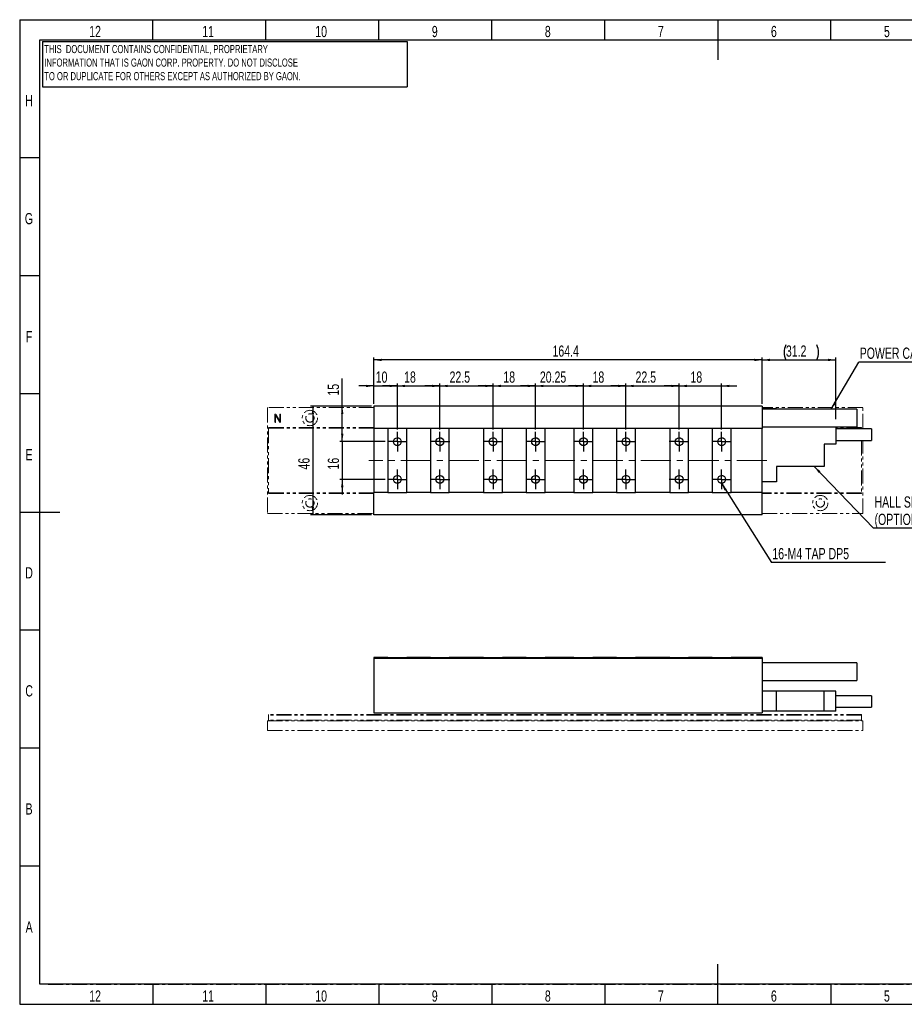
# Model space of a CAD drawing. Header units: millimetres. Extents: x 1 to 593, y 1 to 419.
# Tile 1 of 2: x 1 to 376, y 1 to 419. Entities that reach past the tile are written whole.
import ezdxf

# ---------------------------------------------------------------- set-up
doc = ezdxf.new("R2010")
doc.units = ezdxf.units.MM
for name, pattern in [('CENTER', [10.16, 6.35, -1.27, 1.27, -1.27]), ('CENTERX2', [20.32, 12.7, -2.54, 2.54, -2.54]), ('PHANTOM', [12.7, 6.35, -1.27, 1.27, -1.27, 1.27, -1.27])]:
    doc.linetypes.add(name, pattern=pattern)
for name, color, linetype in [('CENTER_LINE', 1, 'CENTER'), ('DIM', 7, 'Continuous'), ('FORMAT', 7, 'Continuous')]:
    doc.layers.add(name, color=color, linetype=linetype)
doc.styles.add('SLDTEXTSTYLE0', font='TXT', dxfattribs={"width": 0.7})
doc.dimstyles.new('SLDDIMSTYLE0', dxfattribs={"dimtxt": 5.45083, "dimasz": 3.302, "dimexe": 0, "dimexo": 0.0625, "dimgap": 1.362708, "dimtad": 1, "dimrnd": 1e-09, "dimzin": 12, "dimdsep": 46, "dimtxsty": 'SLDTEXTSTYLE0', "dimsah": 1, "dimcen": 0.09, "dimadec": 0, "dimazin": 3, "dimtfac": 1, "dimtofl": 0, "dimtmove": 0, "dimatfit": 3, "dimfxl": 0, "dimfrac": 2, "dimtolj": 1, "dimtzin": 12, "dimarcsym": 0})
doc.dimstyles.new('SLDDIMSTYLE1', dxfattribs={"dimtxt": 5.45083, "dimasz": 3.302, "dimexe": 0, "dimexo": 0.0625, "dimgap": 1.362708, "dimtad": 1, "dimrnd": 1e-09, "dimzin": 12, "dimdsep": 46, "dimtxsty": 'SLDTEXTSTYLE0', "dimsah": 1, "dimcen": 0.09, "dimadec": 0, "dimazin": 3, "dimtfac": 1, "dimtmove": 0, "dimatfit": 0, "dimfxl": 0, "dimfrac": 2, "dimtolj": 1, "dimtzin": 12, "dimarcsym": 0})
doc.dimstyles.new('SLDDIMSTYLE2', dxfattribs={"dimtxt": 0.18, "dimasz": 3.302, "dimexe": 0, "dimexo": 0.0625, "dimgap": 0, "dimtad": 0, "dimtih": 1, "dimtoh": 1, "dimdec": 0, "dimrnd": 1e-09, "dimzin": 0, "dimdsep": 46, "dimtxsty": 'Standard', "dimsah": 1, "dimcen": 0.09, "dimadec": 0, "dimazin": 0, "dimtfac": 3.302, "dimtdec": 0, "dimtofl": 0, "dimtmove": 0, "dimatfit": 3, "dimfxl": 0, "dimfrac": 2, "dimtolj": 1, "dimtzin": 0, "dimarcsym": 0})

# ---------------------------------------------------------------- blocks, each defined once
blk = doc.blocks.new('_D')
at = {"layer": 'DIM'}
for p, q in [((151.32, 255.81), (151.32, 275.4)), ((315.72, 255.81), (315.72, 275.4)), ((315.72, 274.4), (151.32, 274.4))]:
    blk.add_line(p, q, dxfattribs=at)
for points in [[(151.32, 274.4), (154.62, 273.89), (154.62, 274.91)], [(315.72, 274.4), (312.41, 274.91), (312.41, 273.89)]]:
    blk.add_solid(points, dxfattribs=at)
at = {"layer": 'DIM', "insert": (226.98, 280.54), "char_height": 4.762, "attachment_point": 1, "style": 'SLDTEXTSTYLE0'}
blk.add_mtext('164.4', dxfattribs=at)
blk = doc.blocks.new('_D_1')
at = {"layer": 'DIM'}
for p, q in [((151.32, 263.38), (144.97, 263.38)), ((151.32, 255.81), (151.32, 264.38)), ((151.32, 263.38), (161.32, 263.38)), ((161.32, 244.96), (161.32, 264.38)), ((161.32, 263.38), (167.67, 263.38))]:
    blk.add_line(p, q, dxfattribs=at)
for points in [[(151.32, 263.38), (148.01, 263.89), (148.01, 262.87)], [(161.32, 263.38), (164.62, 262.87), (164.62, 263.89)]]:
    blk.add_solid(points, dxfattribs=at)
at = {"layer": 'DIM', "insert": (152.16, 269.52), "char_height": 4.762, "attachment_point": 1, "style": 'SLDTEXTSTYLE0'}
blk.add_mtext('10', dxfattribs=at)
blk = doc.blocks.new('_D_2')
at = {"layer": 'DIM'}
for p, q in [((161.32, 263.38), (154.97, 263.38)), ((161.32, 244.96), (161.32, 264.38)), ((161.32, 263.38), (179.32, 263.38)), ((179.32, 244.96), (179.32, 264.38)), ((179.32, 263.38), (185.67, 263.38))]:
    blk.add_line(p, q, dxfattribs=at)
for points in [[(161.32, 263.38), (158.01, 263.89), (158.01, 262.87)], [(179.32, 263.38), (182.62, 262.87), (182.62, 263.89)]]:
    blk.add_solid(points, dxfattribs=at)
at = {"layer": 'DIM', "insert": (164.19, 269.52), "char_height": 4.762, "attachment_point": 1, "style": 'SLDTEXTSTYLE0'}
blk.add_mtext('18', dxfattribs=at)
blk = doc.blocks.new('_D_3')
at = {"layer": 'DIM'}
for p, q in [((138, 254.81), (138, 266.57)), ((150.32, 254.81), (137, 254.81)), ((138, 239.81), (138, 254.81)), ((156.17, 239.81), (137, 239.81))]:
    blk.add_line(p, q, dxfattribs=at)
for points in [[(138, 254.81), (137.49, 251.51), (138.5, 251.51)], [(138, 239.81), (138.5, 243.11), (137.49, 243.11)]]:
    blk.add_solid(points, dxfattribs=at)
at = {"layer": 'DIM', "insert": (131.86, 259.29), "char_height": 4.762, "attachment_point": 1, "rotation": 90, "style": 'SLDTEXTSTYLE0'}
blk.add_mtext('15', dxfattribs=at)
blk = doc.blocks.new('_D_4')
at = {"layer": 'DIM'}
for p, q in [((138, 239.81), (138, 246.16)), ((156.17, 239.81), (137, 239.81)), ((138, 239.81), (138, 223.81)), ((156.17, 223.81), (137, 223.81)), ((138, 223.81), (138, 217.46))]:
    blk.add_line(p, q, dxfattribs=at)
for points in [[(138, 239.81), (138.5, 243.11), (137.49, 243.11)], [(138, 223.81), (137.49, 220.51), (138.5, 220.51)]]:
    blk.add_solid(points, dxfattribs=at)
at = {"layer": 'DIM', "insert": (131.86, 227.99), "char_height": 4.762, "attachment_point": 1, "rotation": 90, "style": 'SLDTEXTSTYLE0'}
blk.add_mtext('16', dxfattribs=at)
blk = doc.blocks.new('_D_5')
at = {"layer": 'DIM'}
for p, q in [((150.32, 254.81), (124.54, 254.81)), ((125.54, 254.81), (125.54, 208.81)), ((150.32, 208.81), (124.54, 208.81))]:
    blk.add_line(p, q, dxfattribs=at)
for points in [[(125.54, 254.81), (125.04, 251.51), (126.05, 251.51)], [(125.54, 208.81), (126.05, 212.11), (125.04, 212.11)]]:
    blk.add_solid(points, dxfattribs=at)
at = {"layer": 'DIM', "insert": (119.4, 227.99), "char_height": 4.762, "attachment_point": 1, "rotation": 90, "style": 'SLDTEXTSTYLE0'}
blk.add_mtext('46', dxfattribs=at)
blk = doc.blocks.new('_D_6')
at = {"layer": 'DIM'}
for p, q in [((315.72, 255.81), (315.72, 275.4)), ((346.92, 249.29), (346.92, 275.4)), ((315.72, 274.4), (346.92, 274.4))]:
    blk.add_line(p, q, dxfattribs=at)
for centre, start, end in [((332.11, 277.57), 153.4349, 206.5651), ((332.45, 277.57), 333.4349, 26.5651)]:
    blk.add_arc(centre, 7.1, start, end, dxfattribs=at)
for points in [[(315.72, 274.4), (319.02, 273.89), (319.02, 274.91)], [(346.92, 274.4), (343.61, 274.91), (343.61, 273.89)]]:
    blk.add_solid(points, dxfattribs=at)
at = {"layer": 'DIM', "insert": (325.76, 280.54), "char_height": 4.762, "attachment_point": 1, "style": 'SLDTEXTSTYLE0'}
blk.add_mtext('31.2', dxfattribs=at)
blk = doc.blocks.new('_D_7')
at = {"layer": 'DIM'}
for p, q in [((179.32, 263.38), (172.97, 263.38)), ((179.32, 244.96), (179.32, 264.38)), ((179.32, 263.38), (201.82, 263.38)), ((201.82, 244.96), (201.82, 264.38)), ((201.82, 263.38), (208.17, 263.38))]:
    blk.add_line(p, q, dxfattribs=at)
for points in [[(179.32, 263.38), (176.01, 263.89), (176.01, 262.87)], [(201.82, 263.38), (205.12, 262.87), (205.12, 263.89)]]:
    blk.add_solid(points, dxfattribs=at)
at = {"layer": 'DIM', "insert": (183.41, 269.52), "char_height": 4.762, "attachment_point": 1, "style": 'SLDTEXTSTYLE0'}
blk.add_mtext('22.5', dxfattribs=at)
blk = doc.blocks.new('_D_8')
at = {"layer": 'DIM'}
for p, q in [((201.82, 263.38), (195.47, 263.38)), ((201.82, 244.96), (201.82, 264.38)), ((201.82, 263.38), (219.82, 263.38)), ((219.82, 244.96), (219.82, 264.38)), ((219.82, 263.38), (226.17, 263.38))]:
    blk.add_line(p, q, dxfattribs=at)
for points in [[(201.82, 263.38), (198.51, 263.89), (198.51, 262.87)], [(219.82, 263.38), (223.12, 262.87), (223.12, 263.89)]]:
    blk.add_solid(points, dxfattribs=at)
at = {"layer": 'DIM', "insert": (206.18, 269.52), "char_height": 4.762, "attachment_point": 1, "style": 'SLDTEXTSTYLE0'}
blk.add_mtext('18', dxfattribs=at)
blk = doc.blocks.new('_D_9')
at = {"layer": 'DIM'}
for p, q in [((219.82, 263.38), (213.47, 263.38)), ((219.82, 244.96), (219.82, 264.38)), ((219.82, 263.38), (240.07, 263.38)), ((240.07, 244.96), (240.07, 264.38)), ((240.07, 263.38), (246.42, 263.38))]:
    blk.add_line(p, q, dxfattribs=at)
for points in [[(219.82, 263.38), (216.51, 263.89), (216.51, 262.87)], [(240.07, 263.38), (243.37, 262.87), (243.37, 263.89)]]:
    blk.add_solid(points, dxfattribs=at)
at = {"layer": 'DIM', "insert": (221.64, 269.52), "char_height": 4.762, "attachment_point": 1, "style": 'SLDTEXTSTYLE0'}
blk.add_mtext('20.25', dxfattribs=at)
blk = doc.blocks.new('_D_10')
at = {"layer": 'DIM'}
for p, q in [((240.07, 263.38), (233.72, 263.38)), ((240.07, 244.96), (240.07, 264.38)), ((240.07, 263.38), (258.07, 263.38)), ((258.07, 244.96), (258.07, 264.38)), ((258.07, 263.38), (264.42, 263.38))]:
    blk.add_line(p, q, dxfattribs=at)
for points in [[(240.07, 263.38), (236.76, 263.89), (236.76, 262.87)], [(258.07, 263.38), (261.37, 262.87), (261.37, 263.89)]]:
    blk.add_solid(points, dxfattribs=at)
at = {"layer": 'DIM', "insert": (243.92, 269.52), "char_height": 4.762, "attachment_point": 1, "style": 'SLDTEXTSTYLE0'}
blk.add_mtext('18', dxfattribs=at)
blk = doc.blocks.new('_D_11')
at = {"layer": 'DIM'}
for p, q in [((258.07, 263.38), (251.72, 263.38)), ((258.07, 244.96), (258.07, 264.38)), ((258.07, 263.38), (280.57, 263.38)), ((280.57, 244.96), (280.57, 264.38)), ((280.57, 263.38), (286.92, 263.38))]:
    blk.add_line(p, q, dxfattribs=at)
for points in [[(258.07, 263.38), (254.76, 263.89), (254.76, 262.87)], [(280.57, 263.38), (283.87, 262.87), (283.87, 263.89)]]:
    blk.add_solid(points, dxfattribs=at)
at = {"layer": 'DIM', "insert": (262.12, 269.52), "char_height": 4.762, "attachment_point": 1, "style": 'SLDTEXTSTYLE0'}
blk.add_mtext('22.5', dxfattribs=at)
blk = doc.blocks.new('_D_12')
at = {"layer": 'DIM'}
for p, q in [((280.57, 263.38), (274.22, 263.38)), ((280.57, 244.96), (280.57, 264.38)), ((280.57, 263.38), (298.57, 263.38)), ((298.57, 244.96), (298.57, 264.38)), ((298.57, 263.38), (304.92, 263.38))]:
    blk.add_line(p, q, dxfattribs=at)
for points in [[(280.57, 263.38), (277.26, 263.89), (277.26, 262.87)], [(298.57, 263.38), (301.87, 262.87), (301.87, 263.89)]]:
    blk.add_solid(points, dxfattribs=at)
at = {"layer": 'DIM', "insert": (285.37, 269.52), "char_height": 4.762, "attachment_point": 1, "style": 'SLDTEXTSTYLE0'}
blk.add_mtext('18', dxfattribs=at)
blk = doc.blocks.new('SW_NOTE_0')
at = {"layer": 'DIM', "color": 0}
blk.add_line((48.27, 0), (0, 0), dxfattribs=at)
at = {"layer": 'DIM', "color": 0, "insert": (0.39, 6.2), "char_height": 4.7625, "attachment_point": 1, "style": 'SLDTEXTSTYLE0'}
blk.add_mtext('16-M4 TAP DP5', dxfattribs=at)
blk = doc.blocks.new('SW_NOTE_0_1')
at = {"layer": 'DIM', "color": 0}
blk.add_line((65.37, 0), (0, 0), dxfattribs=at)
at = {"layer": 'DIM', "color": 0, "attachment_point": 1, "style": 'SLDTEXTSTYLE0'}
for s, insert, char_height in [('POWER CABLE(', (0.43, 6.18), 4.7625), ('%%c', (48.1, 6.18), 4.762), ('8.0)', (54.14, 6.18), 4.762)]:
    blk.add_mtext(s, dxfattribs=dict(at, insert=insert, char_height=char_height))
blk = doc.blocks.new('SW_NOTE_0_2')
at = {"layer": 'DIM', "color": 0}
blk.add_line((43.2, 0), (0, 0), dxfattribs=at)
at = {"layer": 'DIM', "color": 0, "attachment_point": 1, "style": 'SLDTEXTSTYLE0'}
for s, insert, char_height in [('HALL SENSOR', (0.41, 13.5), 4.7625), ('(OPTIONAL)', (0.41, 6.15), 4.762)]:
    blk.add_mtext(s, dxfattribs=dict(at, insert=insert, char_height=char_height))
blk = doc.blocks.new('SW_CENTERMARKSYMBOL_0')
at = {"layer": 'DIM', "color": 0}
for p, q in [((-2.5, 0), (-4.15, 0)), ((0, 0), (-2.5, 0)), ((0, 2.5), (0, 4.15)), ((0, 0), (0, 2.5)), ((0, 0), (0, -2.5)), ((0, 0), (2.5, 0)), ((2.5, 0), (4.15, 0)), ((0, -2.5), (0, -4.15))]:
    blk.add_line(p, q, dxfattribs=at)
blk = doc.blocks.new('SW_CENTERMARKSYMBOL_1')
at = {"layer": 'DIM', "color": 0}
for p, q in [((-2.5, 0), (-4.15, 0)), ((0, 0), (-2.5, 0)), ((0, 2.5), (0, 4.15)), ((0, 0), (0, 2.5)), ((0, 0), (0, -2.5)), ((0, 0), (2.5, 0)), ((2.5, 0), (4.15, 0)), ((0, -2.5), (0, -4.15))]:
    blk.add_line(p, q, dxfattribs=at)
blk = doc.blocks.new('SW_CENTERMARKSYMBOL_2')
at = {"layer": 'DIM', "color": 0}
for p, q in [((-2.5, 0), (-4.15, 0)), ((0, 0), (-2.5, 0)), ((0, 2.5), (0, 4.15)), ((0, 0), (0, 2.5)), ((0, 0), (0, -2.5)), ((0, 0), (2.5, 0)), ((2.5, 0), (4.15, 0)), ((0, -2.5), (0, -4.15))]:
    blk.add_line(p, q, dxfattribs=at)
blk = doc.blocks.new('SW_CENTERMARKSYMBOL_3')
at = {"layer": 'DIM', "color": 0}
for p, q in [((-2.5, 0), (-4.15, 0)), ((0, 0), (-2.5, 0)), ((0, 2.5), (0, 4.15)), ((0, 0), (0, 2.5)), ((0, 0), (0, -2.5)), ((0, 0), (2.5, 0)), ((2.5, 0), (4.15, 0)), ((0, -2.5), (0, -4.15))]:
    blk.add_line(p, q, dxfattribs=at)
blk = doc.blocks.new('SW_CENTERMARKSYMBOL_4')
at = {"layer": 'DIM', "color": 0}
for p, q in [((-2.5, 0), (-4.15, 0)), ((0, 0), (-2.5, 0)), ((0, 2.5), (0, 4.15)), ((0, 0), (0, 2.5)), ((0, 0), (0, -2.5)), ((0, 0), (2.5, 0)), ((2.5, 0), (4.15, 0)), ((0, -2.5), (0, -4.15))]:
    blk.add_line(p, q, dxfattribs=at)
blk = doc.blocks.new('SW_CENTERMARKSYMBOL_5')
at = {"layer": 'DIM', "color": 0}
for p, q in [((-2.5, 0), (-4.15, 0)), ((0, 0), (-2.5, 0)), ((0, 2.5), (0, 4.15)), ((0, 0), (0, 2.5)), ((0, 0), (0, -2.5)), ((0, 0), (2.5, 0)), ((2.5, 0), (4.15, 0)), ((0, -2.5), (0, -4.15))]:
    blk.add_line(p, q, dxfattribs=at)
blk = doc.blocks.new('SW_CENTERMARKSYMBOL_6')
at = {"layer": 'DIM', "color": 0}
for p, q in [((-2.5, 0), (-4.15, 0)), ((0, 0), (-2.5, 0)), ((0, 2.5), (0, 4.15)), ((0, 0), (0, 2.5)), ((0, 0), (0, -2.5)), ((0, 0), (2.5, 0)), ((2.5, 0), (4.15, 0)), ((0, -2.5), (0, -4.15))]:
    blk.add_line(p, q, dxfattribs=at)
blk = doc.blocks.new('SW_CENTERMARKSYMBOL_7')
at = {"layer": 'DIM', "color": 0}
for p, q in [((-2.5, 0), (-4.15, 0)), ((0, 0), (-2.5, 0)), ((0, 2.5), (0, 4.15)), ((0, 0), (0, 2.5)), ((0, 0), (0, -2.5)), ((0, 0), (2.5, 0)), ((2.5, 0), (4.15, 0)), ((0, -2.5), (0, -4.15))]:
    blk.add_line(p, q, dxfattribs=at)
blk = doc.blocks.new('SW_CENTERMARKSYMBOL_8')
at = {"layer": 'DIM', "color": 0}
for p, q in [((-2.5, 0), (-4.15, 0)), ((0, 0), (-2.5, 0)), ((0, 2.5), (0, 4.15)), ((0, 0), (0, 2.5)), ((0, 0), (0, -2.5)), ((0, 0), (2.5, 0)), ((2.5, 0), (4.15, 0)), ((0, -2.5), (0, -4.15))]:
    blk.add_line(p, q, dxfattribs=at)
blk = doc.blocks.new('SW_CENTERMARKSYMBOL_9')
at = {"layer": 'DIM', "color": 0}
for p, q in [((-2.5, 0), (-4.15, 0)), ((0, 0), (-2.5, 0)), ((0, 2.5), (0, 4.15)), ((0, 0), (0, 2.5)), ((0, 0), (0, -2.5)), ((0, 0), (2.5, 0)), ((2.5, 0), (4.15, 0)), ((0, -2.5), (0, -4.15))]:
    blk.add_line(p, q, dxfattribs=at)
blk = doc.blocks.new('SW_CENTERMARKSYMBOL_10')
at = {"layer": 'DIM', "color": 0}
for p, q in [((-2.5, 0), (-4.15, 0)), ((0, 0), (-2.5, 0)), ((0, 2.5), (0, 4.15)), ((0, 0), (0, 2.5)), ((0, 0), (0, -2.5)), ((0, 0), (2.5, 0)), ((2.5, 0), (4.15, 0)), ((0, -2.5), (0, -4.15))]:
    blk.add_line(p, q, dxfattribs=at)
blk = doc.blocks.new('SW_CENTERMARKSYMBOL_11')
at = {"layer": 'DIM', "color": 0}
for p, q in [((-2.5, 0), (-4.15, 0)), ((0, 0), (-2.5, 0)), ((0, 2.5), (0, 4.15)), ((0, 0), (0, 2.5)), ((0, 0), (0, -2.5)), ((0, 0), (2.5, 0)), ((2.5, 0), (4.15, 0)), ((0, -2.5), (0, -4.15))]:
    blk.add_line(p, q, dxfattribs=at)
blk = doc.blocks.new('SW_CENTERMARKSYMBOL_12')
at = {"layer": 'DIM', "color": 0}
for p, q in [((-2.5, 0), (-4.15, 0)), ((0, 0), (-2.5, 0)), ((0, 2.5), (0, 4.15)), ((0, 0), (0, 2.5)), ((0, 0), (0, -2.5)), ((0, 0), (2.5, 0)), ((2.5, 0), (4.15, 0)), ((0, -2.5), (0, -4.15))]:
    blk.add_line(p, q, dxfattribs=at)
blk = doc.blocks.new('SW_CENTERMARKSYMBOL_13')
at = {"layer": 'DIM', "color": 0}
for p, q in [((-2.5, 0), (-4.15, 0)), ((0, 0), (-2.5, 0)), ((0, 2.5), (0, 4.15)), ((0, 0), (0, 2.5)), ((0, 0), (0, -2.5)), ((0, 0), (2.5, 0)), ((2.5, 0), (4.15, 0)), ((0, -2.5), (0, -4.15))]:
    blk.add_line(p, q, dxfattribs=at)
blk = doc.blocks.new('SW_CENTERMARKSYMBOL_14')
at = {"layer": 'DIM', "color": 0}
for p, q in [((-2.5, 0), (-4.15, 0)), ((0, 0), (-2.5, 0)), ((0, 2.5), (0, 4.15)), ((0, 0), (0, 2.5)), ((0, 0), (0, -2.5)), ((0, 0), (2.5, 0)), ((2.5, 0), (4.15, 0)), ((0, -2.5), (0, -4.15))]:
    blk.add_line(p, q, dxfattribs=at)
blk = doc.blocks.new('SW_CENTERMARKSYMBOL_15')
at = {"layer": 'DIM', "color": 0}
for p, q in [((-2.5, 0), (-4.15, 0)), ((0, 0), (-2.5, 0)), ((0, 2.5), (0, 4.15)), ((0, 0), (0, 2.5)), ((0, 0), (0, -2.5)), ((0, 0), (2.5, 0)), ((2.5, 0), (4.15, 0)), ((0, -2.5), (0, -4.15))]:
    blk.add_line(p, q, dxfattribs=at)

msp = doc.modelspace()

# ---------------------------------------------------------------- linework, layer by layer
at = {"color": 7, "linetype": 'Continuous', "lineweight": 25}
for p, q in [((57.833, 410), (57.833, 418.5)), ((105.667, 410), (105.667, 418.5)), ((153.5, 410), (153.5, 418.5)), ((201.333, 410), (201.333, 418.5)), ((249.167, 410), (249.167, 418.5)), ((297, 418.501), (297, 401.499)), ((344.833, 410), (344.833, 418.5)), ((10, 10), (10, 410)), ((10, 410), (584, 410)), ((10, 360), (1.5, 360)), ((10, 310), (1.5, 310)), ((10, 260), (1.5, 260)), ((315.717, 254.808), (151.317, 254.808)), ((151.317, 254.808), (151.317, 245.308)), ((315.717, 254.808), (315.717, 245.308)), ((315.717, 253.788), (321.717, 253.788)), ((355.717, 253.558), (315.717, 253.558)), ((321.717, 253.788), (321.717, 253.558)), ((355.717, 253.558), (355.717, 246.058)), ((315.717, 246.058), (355.717, 246.058)), ((346.917, 246.058), (346.917, 238.688)), ((157.317, 245.308), (151.317, 245.308)), ((151.317, 245.308), (151.317, 218.308)), ((157.317, 245.308), (157.317, 218.308)), ((165.317, 245.308), (157.317, 245.308)), ((165.317, 218.308), (165.317, 245.308)), ((175.317, 245.308), (165.317, 245.308)), ((175.317, 245.308), (175.317, 218.308)), ((183.317, 245.308), (175.317, 245.308)), ((183.317, 218.308), (183.317, 245.308)), ((197.817, 245.308), (183.317, 245.308)), ((197.817, 245.308), (197.817, 218.308)), ((205.817, 245.308), (197.817, 245.308)), ((205.817, 218.308), (205.817, 245.308)), ((215.817, 245.308), (205.817, 245.308)), ((215.817, 245.308), (215.817, 218.308)), ((223.817, 245.308), (215.817, 245.308)), ((223.817, 218.308), (223.817, 245.308)), ((236.067, 245.308), (223.817, 245.308)), ((236.067, 245.308), (236.067, 218.308)), ((244.067, 245.308), (236.067, 245.308)), ((244.067, 218.308), (244.067, 245.308)), ((254.067, 245.308), (244.067, 245.308)), ((254.067, 245.308), (254.067, 218.308)), ((262.067, 245.308), (254.067, 245.308)), ((262.067, 218.308), (262.067, 245.308)), ((276.567, 245.308), (262.067, 245.308)), ((276.567, 245.308), (276.567, 218.308)), ((284.567, 245.308), (276.567, 245.308)), ((284.567, 218.308), (284.567, 245.308)), ((294.567, 245.308), (284.567, 245.308)), ((294.567, 245.308), (294.567, 218.308)), ((302.567, 245.308), (294.567, 245.308)), ((302.567, 218.308), (302.567, 245.308)), ((315.717, 245.308), (302.567, 245.308)), ((315.717, 218.308), (315.717, 245.308)), ((361.917, 245.238), (346.917, 245.238)), ((361.917, 245.238), (361.917, 240.338)), ((346.917, 238.688), (341.917, 238.688)), ((341.917, 238.688), (341.917, 229.288)), ((346.917, 240.338), (361.917, 240.338)), ((341.917, 229.288), (321.717, 229.288)), ((321.717, 229.288), (321.717, 222.788)), ((321.717, 222.788), (315.717, 222.788)), ((157.317, 218.308), (151.317, 218.308)), ((151.317, 208.808), (151.317, 218.308)), ((157.317, 218.308), (165.317, 218.308)), ((175.317, 218.308), (165.317, 218.308)), ((175.317, 218.308), (183.317, 218.308)), ((197.817, 218.308), (183.317, 218.308)), ((197.817, 218.308), (205.817, 218.308)), ((215.817, 218.308), (205.817, 218.308)), ((215.817, 218.308), (223.817, 218.308)), ((236.067, 218.308), (223.817, 218.308)), ((236.067, 218.308), (244.067, 218.308)), ((254.067, 218.308), (244.067, 218.308)), ((254.067, 218.308), (262.067, 218.308)), ((276.567, 218.308), (262.067, 218.308)), ((276.567, 218.308), (284.567, 218.308)), ((294.567, 218.308), (284.567, 218.308)), ((294.567, 218.308), (302.567, 218.308)), ((315.717, 218.308), (302.567, 218.308)), ((315.717, 208.808), (315.717, 218.308)), ((1.499, 210), (18.501, 210)), ((315.717, 208.808), (151.317, 208.808)), ((10, 160), (1.5, 160)), ((157.317, 148.39), (151.317, 148.39)), ((151.317, 148.39), (151.317, 147.89)), ((151.317, 147.89), (151.317, 124.89)), ((315.717, 147.89), (151.317, 147.89)), ((157.317, 148.39), (157.317, 148.39)), ((157.317, 148.39), (165.317, 148.39)), ((165.317, 148.39), (165.317, 148.39)), ((175.317, 148.39), (165.317, 148.39)), ((175.317, 148.39), (175.317, 148.39)), ((175.317, 148.39), (183.317, 148.39)), ((183.317, 148.39), (183.317, 148.39)), ((197.817, 148.39), (183.317, 148.39)), ((197.817, 148.39), (197.817, 148.39)), ((197.817, 148.39), (205.817, 148.39)), ((205.817, 148.39), (205.817, 148.39)), ((215.817, 148.39), (205.817, 148.39)), ((215.817, 148.39), (215.817, 148.39)), ((215.817, 148.39), (223.817, 148.39)), ((223.817, 148.39), (223.817, 148.39)), ((236.067, 148.39), (223.817, 148.39)), ((236.067, 148.39), (236.067, 148.39)), ((236.067, 148.39), (244.067, 148.39)), ((244.067, 148.39), (244.067, 148.39)), ((254.067, 148.39), (244.067, 148.39)), ((254.067, 148.39), (254.067, 148.39)), ((254.067, 148.39), (262.067, 148.39)), ((262.067, 148.39), (262.067, 148.39)), ((276.567, 148.39), (262.067, 148.39)), ((276.567, 148.39), (276.567, 148.39)), ((276.567, 148.39), (284.567, 148.39)), ((284.567, 148.39), (284.567, 148.39)), ((294.567, 148.39), (284.567, 148.39)), ((294.567, 148.39), (294.567, 148.39)), ((294.567, 148.39), (302.567, 148.39)), ((302.567, 148.39), (302.567, 148.39)), ((315.717, 148.39), (302.567, 148.39)), ((315.717, 148.39), (315.717, 147.89)), ((315.717, 147.89), (315.717, 124.89)), ((355.717, 146.14), (315.717, 146.14)), ((355.717, 146.14), (355.717, 138.64)), ((315.717, 138.64), (355.717, 138.64)), ((321.717, 134.19), (315.717, 134.19)), ((321.717, 125.69), (321.717, 134.19)), ((341.917, 134.19), (321.717, 134.19)), ((341.917, 125.69), (341.917, 134.19)), ((346.917, 134.19), (341.917, 134.19)), ((346.917, 125.69), (346.917, 134.19)), ((361.917, 132.19), (346.917, 132.19)), ((361.917, 132.19), (361.917, 129.74)), ((361.917, 129.74), (361.917, 127.29)), ((321.717, 125.69), (315.717, 125.69)), ((341.917, 125.69), (321.717, 125.69)), ((346.917, 125.69), (341.917, 125.69)), ((346.917, 127.29), (361.917, 127.29)), ((151.317, 124.89), (315.717, 124.89)), ((10, 110), (1.5, 110)), ((10, 60), (1.5, 60)), ((297, 1.499), (297, 18.501)), ((584, 10), (10, 10)), ((57.833, 10), (57.833, 1.5)), ((105.667, 10), (105.667, 1.5)), ((153.5, 10), (153.5, 1.5)), ((201.333, 10), (201.333, 1.5)), ((249.167, 10), (249.167, 1.5)), ((344.833, 10), (344.833, 1.5))]:
    msp.add_line(p, q, dxfattribs=at)
at = {"color": 7, "linetype": 'PHANTOM', "lineweight": 18}
for p, q in [((315.717, 254.808), (151.317, 254.808)), ((151.317, 254.808), (151.317, 245.308)), ((315.717, 254.808), (315.717, 245.308)), ((106.317, 254.308), (106.317, 209.308)), ((151.317, 254.308), (106.317, 254.308)), ((109.499, 251.29), (109.499, 248.135)), ((109.801, 248.122), (109.801, 250.952)), ((109.801, 250.952), (111.313, 248.404)), ((110.017, 251.148), (109.857, 251.376)), ((111.573, 248.487), (110.017, 251.148)), ((111.573, 251.349), (111.573, 248.487)), ((111.875, 248.159), (111.875, 251.349)), ((358.317, 254.308), (315.717, 254.308)), ((315.717, 253.788), (321.717, 253.788)), ((355.717, 253.558), (315.717, 253.558)), ((321.717, 253.788), (321.717, 253.558)), ((355.717, 253.558), (355.717, 246.058)), ((358.317, 245.238), (358.317, 254.308)), ((111.313, 248.404), (111.571, 248.031)), ((315.717, 246.058), (355.717, 246.058)), ((346.917, 246.058), (346.917, 238.688)), ((151.317, 245.758), (106.817, 245.758)), ((106.817, 245.758), (106.817, 245.458)), ((106.817, 245.458), (106.817, 218.158)), ((151.317, 245.458), (106.817, 245.458)), ((157.317, 245.308), (151.317, 245.308)), ((151.317, 245.308), (151.317, 218.308)), ((157.317, 245.308), (157.317, 218.308)), ((165.317, 245.308), (157.317, 245.308)), ((165.317, 218.308), (165.317, 245.308)), ((175.317, 245.308), (165.317, 245.308)), ((175.317, 245.308), (175.317, 218.308)), ((183.317, 245.308), (175.317, 245.308)), ((183.317, 218.308), (183.317, 245.308)), ((197.817, 245.308), (183.317, 245.308)), ((197.817, 245.308), (197.817, 218.308)), ((205.817, 245.308), (197.817, 245.308)), ((205.817, 218.308), (205.817, 245.308)), ((215.817, 245.308), (205.817, 245.308)), ((215.817, 245.308), (215.817, 218.308)), ((223.817, 245.308), (215.817, 245.308)), ((223.817, 218.308), (223.817, 245.308)), ((236.067, 245.308), (223.817, 245.308)), ((236.067, 245.308), (236.067, 218.308)), ((244.067, 245.308), (236.067, 245.308)), ((244.067, 218.308), (244.067, 245.308)), ((254.067, 245.308), (244.067, 245.308)), ((254.067, 245.308), (254.067, 218.308)), ((262.067, 245.308), (254.067, 245.308)), ((262.067, 218.308), (262.067, 245.308)), ((276.567, 245.308), (262.067, 245.308)), ((276.567, 245.308), (276.567, 218.308)), ((284.567, 245.308), (276.567, 245.308)), ((284.567, 218.308), (284.567, 245.308)), ((294.567, 245.308), (284.567, 245.308)), ((294.567, 245.308), (294.567, 218.308)), ((302.567, 245.308), (294.567, 245.308)), ((302.567, 218.308), (302.567, 245.308)), ((315.717, 245.308), (302.567, 245.308)), ((315.717, 218.308), (315.717, 245.308)), ((357.817, 245.758), (346.917, 245.758)), ((357.817, 245.458), (346.917, 245.458)), ((361.917, 245.238), (346.917, 245.238)), ((357.817, 245.758), (357.817, 245.458)), ((357.817, 245.458), (357.817, 245.238)), ((361.917, 245.238), (361.917, 240.338)), ((346.917, 238.688), (341.917, 238.688)), ((341.917, 238.688), (341.917, 229.288)), ((346.917, 240.338), (361.917, 240.338)), ((357.817, 240.338), (357.817, 218.158)), ((358.317, 209.308), (358.317, 240.338)), ((341.917, 229.288), (321.717, 229.288)), ((321.717, 229.288), (321.717, 222.788)), ((321.717, 222.788), (315.717, 222.788)), ((106.817, 218.158), (106.817, 217.858)), ((151.317, 218.158), (106.817, 218.158)), ((151.317, 217.858), (106.817, 217.858)), ((157.317, 218.308), (151.317, 218.308)), ((151.317, 208.808), (151.317, 218.308)), ((157.317, 218.308), (165.317, 218.308)), ((175.317, 218.308), (165.317, 218.308)), ((175.317, 218.308), (183.317, 218.308)), ((197.817, 218.308), (183.317, 218.308)), ((197.817, 218.308), (205.817, 218.308)), ((215.817, 218.308), (205.817, 218.308)), ((215.817, 218.308), (223.817, 218.308)), ((236.067, 218.308), (223.817, 218.308)), ((236.067, 218.308), (244.067, 218.308)), ((254.067, 218.308), (244.067, 218.308)), ((254.067, 218.308), (262.067, 218.308)), ((276.567, 218.308), (262.067, 218.308)), ((276.567, 218.308), (284.567, 218.308)), ((294.567, 218.308), (284.567, 218.308)), ((294.567, 218.308), (302.567, 218.308)), ((315.717, 218.308), (302.567, 218.308)), ((315.717, 208.808), (315.717, 218.308)), ((357.817, 218.158), (315.717, 218.158)), ((357.817, 217.858), (315.717, 217.858)), ((357.817, 218.158), (357.817, 217.858)), ((106.317, 209.308), (151.317, 209.308)), ((315.717, 208.808), (151.317, 208.808)), ((315.717, 209.308), (358.317, 209.308)), ((157.317, 148.39), (151.317, 148.39)), ((151.317, 148.39), (151.317, 147.89)), ((151.317, 147.89), (151.317, 124.89)), ((315.717, 147.89), (151.317, 147.89)), ((157.317, 148.39), (157.317, 148.39)), ((157.317, 148.39), (165.317, 148.39)), ((175.317, 148.39), (165.317, 148.39)), ((165.317, 148.39), (165.317, 148.39)), ((175.317, 148.39), (183.317, 148.39)), ((175.317, 148.39), (175.317, 148.39)), ((197.817, 148.39), (183.317, 148.39)), ((183.317, 148.39), (183.317, 148.39)), ((197.817, 148.39), (205.817, 148.39)), ((197.817, 148.39), (197.817, 148.39)), ((205.817, 148.39), (205.817, 148.39)), ((215.817, 148.39), (205.817, 148.39)), ((215.817, 148.39), (223.817, 148.39)), ((215.817, 148.39), (215.817, 148.39)), ((223.817, 148.39), (223.817, 148.39)), ((236.067, 148.39), (223.817, 148.39)), ((236.067, 148.39), (236.067, 148.39)), ((236.067, 148.39), (244.067, 148.39)), ((254.067, 148.39), (244.067, 148.39)), ((244.067, 148.39), (244.067, 148.39)), ((254.067, 148.39), (262.067, 148.39)), ((254.067, 148.39), (254.067, 148.39)), ((276.567, 148.39), (262.067, 148.39)), ((262.067, 148.39), (262.067, 148.39)), ((276.567, 148.39), (276.567, 148.39)), ((276.567, 148.39), (284.567, 148.39)), ((284.567, 148.39), (284.567, 148.39)), ((294.567, 148.39), (284.567, 148.39)), ((294.567, 148.39), (302.567, 148.39)), ((294.567, 148.39), (294.567, 148.39)), ((315.717, 148.39), (302.567, 148.39)), ((302.567, 148.39), (302.567, 148.39)), ((315.717, 148.39), (315.717, 147.89)), ((315.717, 147.89), (315.717, 124.89)), ((355.717, 146.14), (315.717, 146.14)), ((355.717, 146.14), (355.717, 138.64)), ((315.717, 138.64), (355.717, 138.64)), ((321.717, 134.19), (315.717, 134.19)), ((321.717, 125.69), (321.717, 134.19)), ((341.917, 134.19), (321.717, 134.19)), ((341.917, 125.69), (341.917, 134.19)), ((346.917, 134.19), (341.917, 134.19)), ((346.917, 125.69), (346.917, 134.19)), ((361.917, 132.19), (346.917, 132.19)), ((361.917, 132.19), (361.917, 129.74)), ((361.917, 129.74), (361.917, 127.29)), ((321.717, 125.69), (315.717, 125.69)), ((341.917, 125.69), (321.717, 125.69)), ((346.917, 125.69), (341.917, 125.69)), ((346.917, 127.29), (361.917, 127.29)), ((106.317, 121.49), (358.317, 121.49)), ((106.317, 121.49), (106.317, 117.49)), ((357.817, 124.19), (106.817, 124.19)), ((106.817, 124.19), (106.817, 123.89)), ((357.817, 123.89), (106.817, 123.89)), ((106.817, 123.89), (106.817, 121.79)), ((357.817, 121.79), (106.817, 121.79)), ((107.067, 121.79), (107.067, 121.49)), ((151.317, 124.89), (315.717, 124.89)), ((357.567, 121.79), (357.567, 121.49)), ((357.817, 124.19), (357.817, 123.89)), ((357.817, 123.89), (357.817, 121.79)), ((358.317, 121.49), (358.317, 117.49)), ((106.317, 117.49), (358.317, 117.49))]:
    msp.add_line(p, q, dxfattribs=at)
for centre, radius in [((124.317, 249.808), 3.25), ((124.317, 249.808), 1.75), ((161.317, 239.808), 1.65), ((179.317, 239.808), 1.65), ((201.817, 239.808), 1.65), ((219.817, 239.808), 1.65), ((240.067, 239.808), 1.65), ((258.067, 239.808), 1.65), ((280.567, 239.808), 1.65), ((298.567, 239.808), 1.65), ((161.317, 223.808), 1.65), ((179.317, 223.808), 1.65), ((201.817, 223.808), 1.65), ((219.817, 223.808), 1.65), ((240.067, 223.808), 1.65), ((258.067, 223.808), 1.65), ((280.567, 223.808), 1.65), ((298.567, 223.808), 1.65), ((124.317, 213.808), 3.25), ((340.317, 213.808), 3.25), ((124.317, 213.808), 1.75), ((340.317, 213.808), 1.75)]:
    msp.add_circle(centre, radius, dxfattribs=at)
at = {"color": 7, "linetype": 'Continuous', "lineweight": 25}
for centre in [(161.317, 239.808), (179.317, 239.808), (201.817, 239.808), (219.817, 239.808), (240.067, 239.808), (258.067, 239.808), (280.567, 239.808), (298.567, 239.808), (161.317, 223.808), (179.317, 223.808), (201.817, 223.808), (219.817, 223.808), (240.067, 223.808), (258.067, 223.808), (280.567, 223.808), (298.567, 223.808)]:
    msp.add_circle(centre, 1.65, dxfattribs=at)
at = {"color": 7, "linetype": 'PHANTOM', "lineweight": 18}
for points, knots in [([(109.64, 251.472), (109.617, 251.466), (109.57, 251.454), (109.506, 251.391), (109.502, 251.328), (109.499, 251.29)], [0, 0, 0, 0, 0.2810917, 0.5607013, 1, 1, 1, 1]), ([(109.857, 251.376), (109.843, 251.394), (109.814, 251.432), (109.739, 251.475), (109.677, 251.473), (109.64, 251.472)], [0, 0, 0, 0, 0.2805767, 0.5611951, 1, 1, 1, 1]), ([(111.616, 251.445), (111.602, 251.429), (111.577, 251.402), (111.574, 251.365), (111.573, 251.349)], [0, 0, 0, 0, 0.5587208, 1, 1, 1, 1]), ([(111.721, 251.472), (111.701, 251.471), (111.663, 251.469), (111.63, 251.452), (111.616, 251.445)], [0, 0, 0, 0, 0.5593419, 1, 1, 1, 1]), ([(111.827, 251.44), (111.809, 251.45), (111.776, 251.469), (111.738, 251.471), (111.721, 251.472)], [0, 0, 0, 0, 0.5579699, 1, 1, 1, 1]), ([(111.875, 251.349), (111.873, 251.369), (111.868, 251.406), (111.84, 251.43), (111.827, 251.44)], [0, 0, 0, 0, 0.5589026, 1, 1, 1, 1]), ([(109.499, 248.135), (109.5, 248.11), (109.503, 248.067), (109.53, 248.032), (109.542, 248.017)], [0, 0, 0, 0, 0.5599978, 1, 1, 1, 1]), ([(109.542, 248.017), (109.559, 248.003), (109.591, 247.979), (109.63, 247.974), (109.647, 247.972)], [0, 0, 0, 0, 0.5590881, 1, 1, 1, 1]), ([(109.647, 247.972), (109.668, 247.973), (109.706, 247.974), (109.739, 247.992), (109.753, 247.999)], [0, 0, 0, 0, 0.55931314, 1, 1, 1, 1]), ([(109.753, 247.999), (109.769, 248.02), (109.798, 248.056), (109.8, 248.102), (109.801, 248.122)], [0, 0, 0, 0, 0.5589088, 1, 1, 1, 1]), ([(111.571, 248.031), (111.583, 248.016), (111.608, 247.987), (111.673, 247.963), (111.722, 247.968), (111.751, 247.972)], [0, 0, 0, 0, 0.2798111, 0.560678, 1, 1, 1, 1]), ([(111.751, 247.972), (111.773, 247.979), (111.816, 247.995), (111.868, 248.063), (111.873, 248.122), (111.875, 248.159)], [0, 0, 0, 0, 0.2805448, 0.5604064, 1, 1, 1, 1])]:
    msp.add_open_spline(points, degree=3, knots=knots, dxfattribs=at)
at = {"layer": 'CENTER_LINE'}
for p, q in [((13.577, 410), (583.884, 410)), ((13.577, 10), (583.884, 10))]:
    msp.add_line(p, q, dxfattribs=at)
at = {"layer": 'DIM'}
for p, q in [((11.158, 409.296), (165.544, 409.296)), ((11.158, 409.296), (11.158, 390.12)), ((165.544, 409.296), (165.544, 390.12)), ((11.158, 390.12), (165.544, 390.12))]:
    msp.add_line(p, q, dxfattribs=at)
at = {"layer": 'DIM', "linetype": 'CENTERX2', "lineweight": 18}
msp.add_line((317.717, 231.808), (149.317, 231.808), dxfattribs=at)
at = {"layer": 'FORMAT'}
for p, q in [((1.5, 418.5), (591.5, 418.5)), ((1.5, 418.5), (1.5, 1.5)), ((1.5, 1.5), (591.5, 1.5))]:
    msp.add_line(p, q, dxfattribs=at)

# ---------------------------------------------------------------- block references
at = {"layer": 'DIM'}
for name, p in [('SW_NOTE_0_1', (356.567, 273.46)), ('SW_CENTERMARKSYMBOL_0', (161.317, 239.808)), ('SW_CENTERMARKSYMBOL_3', (179.317, 239.808)), ('SW_CENTERMARKSYMBOL_4', (201.817, 239.808)), ('SW_CENTERMARKSYMBOL_7', (219.817, 239.808)), ('SW_CENTERMARKSYMBOL_8', (240.067, 239.808)), ('SW_CENTERMARKSYMBOL_10', (258.067, 239.808)), ('SW_CENTERMARKSYMBOL_13', (280.567, 239.808)), ('SW_CENTERMARKSYMBOL_14', (298.567, 239.808)), ('SW_CENTERMARKSYMBOL_1', (161.317, 223.808)), ('SW_CENTERMARKSYMBOL_2', (179.317, 223.808)), ('SW_CENTERMARKSYMBOL_5', (201.817, 223.808)), ('SW_CENTERMARKSYMBOL_6', (219.817, 223.808)), ('SW_CENTERMARKSYMBOL_9', (240.067, 223.808)), ('SW_CENTERMARKSYMBOL_11', (258.067, 223.808)), ('SW_CENTERMARKSYMBOL_12', (280.567, 223.808)), ('SW_CENTERMARKSYMBOL_15', (298.567, 223.808)), ('SW_NOTE_0_2', (362.861, 203.115)), ('SW_NOTE_0', (319.631, 188.543))]:
    msp.add_blockref(name, p, dxfattribs=at)

# ---------------------------------------------------------------- texts
at = {"color": 7, "linetype": 'Continuous', "lineweight": 0, "attachment_point": 2, "style": 'SLDTEXTSTYLE0'}
for s, insert, char_height in [('12', (33.4, 415.879), 4.7625), ('11', (81.233, 415.879), 4.7625), ('10', (129.066, 415.879), 4.7625), ('9', (177.158, 415.879), 4.762), ('8', (224.991, 415.879), 4.762), ('7', (272.825, 415.879), 4.762), ('6', (320.658, 415.879), 4.762), ('5', (368.491, 415.879), 4.762), ('H', (5.44, 386.629), 4.762), ('G', (5.391, 336.629), 4.762), ('F', (5.495, 286.629), 4.762), ('E', (5.477, 236.629), 4.762), ('D', (5.466, 186.629), 4.762), ('C', (5.479, 136.629), 4.762), ('B', (5.463, 86.629), 4.762), ('A', (5.485, 36.629), 4.762), ('12', (33.4, 7.379), 4.7625), ('11', (81.233, 7.379), 4.7625), ('10', (129.066, 7.379), 4.7625), ('9', (177.158, 7.379), 4.762), ('8', (224.991, 7.379), 4.762), ('7', (272.825, 7.379), 4.762), ('6', (320.658, 7.379), 4.762), ('5', (368.491, 7.379), 4.762)]:
    msp.add_mtext(s, dxfattribs=dict(at, insert=insert, char_height=char_height))
at = {"layer": 'DIM', "insert": (11.906, 407.791), "char_height": 3.439583, "attachment_point": 1, "style": 'SLDTEXTSTYLE0'}
msp.add_mtext('THIS  DOCUMENT CONTAINS CONFIDENTIAL, PROPRIETARY ^JINFORMATION THAT IS GAON CORP. PROPERTY. DO NOT DISCLOSE ^JTO OR DUPLICATE FOR OTHERS EXCEPT AS AUTHORIZED BY GAON.', dxfattribs=at)

# ---------------------------------------------------------------- dimensions: what is measured, and where the dimension line sits
at = {"layer": 'DIM'}
for base, p1, p2, dimstyle, picture, middle in [((151.317, 274.397), (315.717, 254.808), (151.317, 254.808), 'SLDDIMSTYLE0', '_D', (235.32, 274.397)), ((161.317, 263.381), (151.317, 254.808), (161.317, 243.958), 'SLDDIMSTYLE1', '_D_1', (155.804, 263.381)), ((179.317, 263.381), (161.317, 243.958), (179.317, 243.958), 'SLDDIMSTYLE1', '_D_2', (167.834, 263.381)), ((201.817, 263.381), (179.317, 243.958), (201.817, 243.958), 'SLDDIMSTYLE1', '_D_7', (189.936, 263.381)), ((219.817, 263.381), (201.817, 243.958), (219.817, 243.958), 'SLDDIMSTYLE1', '_D_8', (209.82, 263.381)), ((240.067, 263.381), (219.817, 243.958), (240.067, 243.958), 'SLDDIMSTYLE1', '_D_9', (229.981, 263.381)), ((258.067, 263.381), (240.067, 243.958), (258.067, 243.958), 'SLDDIMSTYLE1', '_D_10', (247.559, 263.381)), ((280.567, 263.381), (258.067, 243.958), (280.567, 243.958), 'SLDDIMSTYLE1', '_D_11', (268.64, 263.381)), ((298.567, 263.381), (280.567, 243.958), (298.567, 243.958), 'SLDDIMSTYLE1', '_D_12', (289.016, 263.381))]:
    dim = msp.add_linear_dim(base=base, p1=p1, p2=p2, dimstyle=dimstyle, dxfattribs=at)
    dim.commit()
    dim.dimension.update_dxf_attribs({"geometry": picture, "text_midpoint": middle, "dimtype": 160})
dim = msp.add_linear_dim(base=(346.917, 274.397), p1=(315.717, 254.808), p2=(346.917, 248.288), text='(<>)', dimstyle='SLDDIMSTYLE0', dxfattribs=at)
dim.commit()
dim.dimension.update_dxf_attribs({"geometry": '_D_6', "text_midpoint": (332.278, 274.397), "dimtype": 160})
for base, p1, p2, dimstyle, picture, middle in [((137.996, 254.808), (157.167, 239.808), (151.317, 254.808), 'SLDDIMSTYLE0', '_D_3', (137.996, 262.928)), ((125.543, 208.808), (151.317, 254.808), (151.317, 208.808), 'SLDDIMSTYLE0', '_D_5', (125.543, 231.631)), ((137.996, 223.808), (157.167, 239.808), (157.167, 223.808), 'SLDDIMSTYLE1', '_D_4', (137.996, 231.631))]:
    dim = msp.add_linear_dim(base=base, p1=p1, p2=p2, angle=90, dimstyle=dimstyle, dxfattribs=at)
    dim.commit()
    dim.dimension.update_dxf_attribs({"geometry": picture, "text_midpoint": middle, "dimtype": 160})

# ---------------------------------------------------------------- leaders
for points in [[(344.972, 253.558), (356.567, 273.46)], [(337.724, 229.288), (362.861, 203.115)], [(298.486, 222.16), (319.631, 188.543)]]:
    msp.add_leader(points, dimstyle='SLDDIMSTYLE2', dxfattribs=at)

doc.saveas('drawing.dxf')
